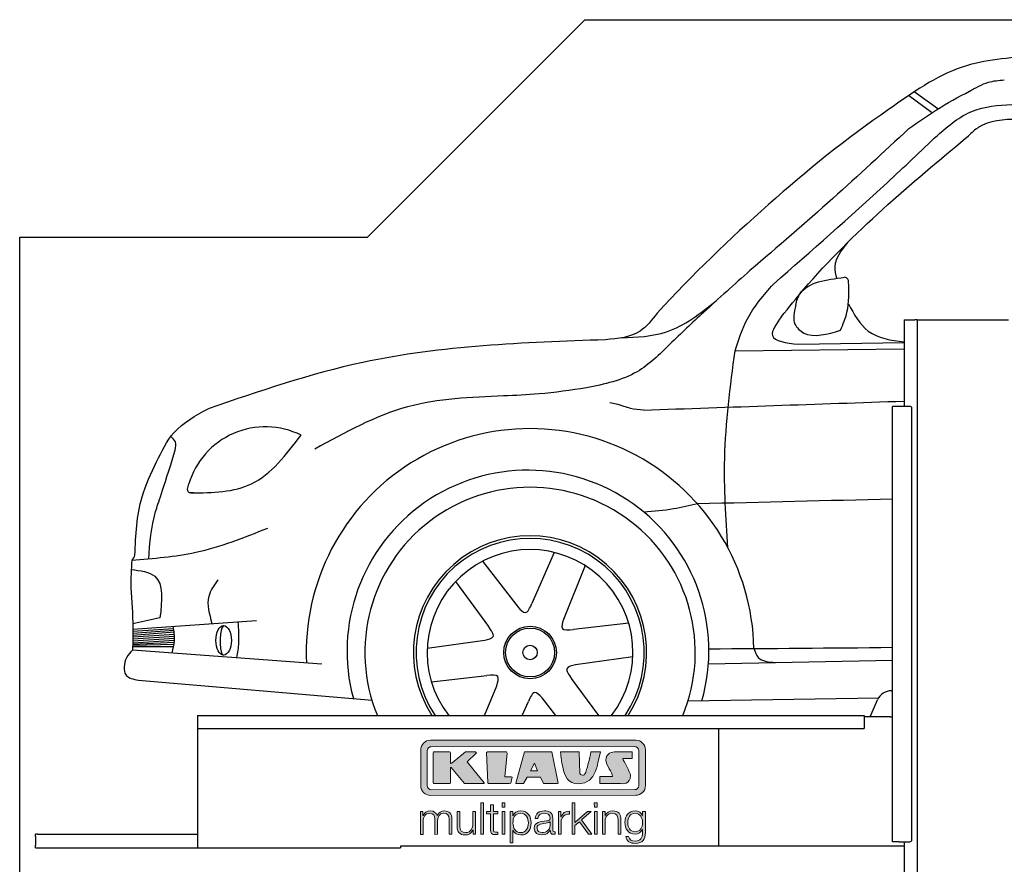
# Model space of a CAD drawing. Header units: millimetres. Extents: x 200 to 5400, y -100 to 3700.
# Tile 2 of 3: x 200 to 2465, y 1758 to 3700. Entities that reach past the tile are written whole.
import ezdxf

# ---------------------------------------------------------------- set-up
doc = ezdxf.new("R2010")
doc.units = ezdxf.units.MM
doc.layers.add('Car', color=10, linetype='Continuous')
doc.layers.add('Logo', color=7, linetype='Continuous')

# ---------------------------------------------------------------- blocks, each defined once
blk = doc.blocks.new('KLAUS')
at = {"layer": 'Logo'}
h = blk.add_hatch(color=8, dxfattribs=at)
h.dxf.hatch_style = 2
edge = h.paths.add_edge_path()
edge.add_spline(control_points=[(3.6, 29.09), (2.88, 29.09), (2.3, 28.51), (2.3, 27.8), (2.3, 27.8), (2.3, 16.11), (2.3, 16.11), (2.3, 15.39), (2.88, 14.81), (3.6, 14.81), (3.6, 14.81), (71.16, 14.81), (71.16, 14.81), (71.88, 14.81), (72.46, 15.39), (72.46, 16.11), (72.46, 16.11), (72.46, 27.8), (72.46, 27.8), (72.46, 28.51), (71.88, 29.09), (71.16, 29.09), (71.16, 29.09), (3.6, 29.09), (3.6, 29.09), (3.6, 29.09), (3.6, 29.09), (3.6, 29.09)], knot_values=[0, 0, 0, 0, 1, 1, 1, 2, 2, 2, 3, 3, 3, 4, 4, 4, 5, 5, 5, 6, 6, 6, 7, 7, 7, 8, 8, 8, 9, 9, 9, 9], degree=3, periodic=0)
edge = h.paths.add_edge_path()
edge.add_spline(control_points=[(3.35, 31.23), (3.35, 31.23), (71.47, 31.23), (71.47, 31.23), (73.26, 31.23), (74.71, 29.77), (74.71, 27.99), (74.71, 27.99), (74.71, 16.17), (74.71, 16.17), (74.71, 14.38), (73.26, 12.93), (71.47, 12.93), (71.47, 12.93), (3.35, 12.93), (3.35, 12.93), (1.56, 12.93), (0.11, 14.38), (0.11, 16.17), (0.11, 16.17), (0.11, 27.99), (0.11, 27.99), (0.11, 29.77), (1.56, 31.23), (3.35, 31.23), (3.35, 31.23), (3.35, 31.23), (3.35, 31.23)], knot_values=[0, 0, 0, 0, 1, 1, 1, 2, 2, 2, 3, 3, 3, 4, 4, 4, 5, 5, 5, 6, 6, 6, 7, 7, 7, 8, 8, 8, 9, 9, 9, 9], degree=3, periodic=0)
h = blk.add_hatch(color=8, dxfattribs=at)
h.dxf.hatch_style = 2
edge = h.paths.add_edge_path()
edge.add_spline(control_points=[(4.5, 27.33), (4.5, 27.33), (9.7, 27.33), (9.7, 27.33), (9.84, 27.33), (9.96, 27.22), (9.96, 27.08), (9.96, 27.08), (9.96, 23.69), (9.96, 23.69), (9.96, 23.69), (9.94, 23.64), (10.04, 23.59), (10.14, 23.53), (10.2, 23.57), (10.2, 23.57), (10.2, 23.57), (10.51, 23.75), (10.51, 23.75), (10.51, 23.75), (14.94, 27.33), (14.94, 27.33), (14.94, 27.33), (18.41, 27.33), (18.41, 27.33), (18.41, 27.33), (18.49, 27.33), (18.56, 27.2), (18.65, 27.04), (18.53, 26.91), (18.53, 26.91), (18.53, 26.91), (15.49, 24.11), (15.49, 24.11), (15.49, 24.11), (21.14, 17.06), (21.14, 17.06), (21.14, 17.06), (21.13, 16.91), (21.13, 16.91), (21.08, 16.84), (20.99, 16.82), (20.99, 16.82), (20.99, 16.82), (14.7, 16.82), (14.7, 16.82), (14.7, 16.82), (10.26, 22.17), (10.26, 22.17), (10.26, 22.17), (10.19, 22.24), (10.08, 22.21), (9.97, 22.18), (9.96, 22.11), (9.96, 22.11), (9.96, 22.11), (9.96, 17.08), (9.96, 17.08), (9.96, 16.94), (9.84, 16.82), (9.7, 16.82), (9.7, 16.82), (4.5, 16.82), (4.5, 16.82), (4.36, 16.82), (4.25, 16.94), (4.25, 17.08), (4.25, 17.08), (4.25, 27.08), (4.25, 27.08), (4.25, 27.22), (4.36, 27.33), (4.5, 27.33), (4.5, 27.33), (4.5, 27.33), (4.5, 27.33)], knot_values=[0, 0, 0, 0, 1, 1, 1, 2, 2, 2, 3, 3, 3, 4, 4, 4, 5, 5, 5, 6, 6, 6, 7, 7, 7, 8, 8, 8, 9, 9, 9, 10, 10, 10, 11, 11, 11, 12, 12, 12, 13, 13, 13, 14, 14, 14, 15, 15, 15, 16, 16, 16, 17, 17, 17, 18, 18, 18, 19, 19, 19, 20, 20, 20, 21, 21, 21, 22, 22, 22, 23, 23, 23, 24, 24, 24, 25, 25, 25, 25], degree=3, periodic=0)
h = blk.add_hatch(color=8, dxfattribs=at)
h.dxf.hatch_style = 2
h.paths.add_polyline_path([(22.42, 17.06), (21.97, 27.15), (22.24, 27.33), (28.55, 27.33), (28.86, 26.97), (28.01, 19.08), (30.26, 19.07), (30.44, 18.95), (30.08, 16.95), (29.49, 16.82), (22.6, 16.82)])
h = blk.add_hatch(color=8, dxfattribs=at)
h.paths.add_polyline_path([(36.52, 21.01), (38.93, 21.01), (37.87, 23.57)])
h.paths.add_polyline_path([(34.52, 27.33), (43.65, 27.33), (45.76, 16.94), (45.57, 16.82), (40.83, 16.82), (39.89, 18.95), (35.42, 18.95), (34.27, 16.82), (31.78, 16.82), (31.66, 17)])
h = blk.add_hatch(color=8, dxfattribs=at)
h.dxf.hatch_style = 2
edge = h.paths.add_edge_path()
edge.add_spline(control_points=[(52.69, 27.32), (52.69, 27.32), (52.88, 20.14), (52.88, 20.14), (53.01, 19.89), (53.2, 19.77), (53.43, 19.71), (53.91, 19.59), (54.43, 19.57), (54.64, 20.03), (55.23, 21.34), (56.27, 25.45), (56.6, 27.33), (56.6, 27.33), (59.77, 27.33), (59.77, 27.33), (58.77, 23.9), (58.56, 16.82), (52.63, 16.76), (48.72, 16.72), (48.01, 19.35), (47.27, 22.24), (46.89, 23.68), (46.54, 27.33), (46.54, 27.33), (46.54, 27.33), (52.69, 27.32), (52.69, 27.32), (52.69, 27.32), (52.69, 27.32), (52.69, 27.32)], knot_values=[0, 0, 0, 0, 1, 1, 1, 2, 2, 2, 3, 3, 3, 4, 4, 4, 5, 5, 5, 6, 6, 6, 7, 7, 7, 8, 8, 8, 9, 9, 9, 10, 10, 10, 10], degree=3, periodic=0)
h = blk.add_hatch(color=8, dxfattribs=at)
h.dxf.hatch_style = 2
edge = h.paths.add_edge_path()
edge.add_spline(control_points=[(64.46, 27.33), (64.46, 27.33), (70.31, 27.33), (70.31, 27.33), (70.31, 26.52), (70.31, 26.02), (70.31, 25.12), (70.31, 25.12), (67.3, 25.12), (67.3, 25.12), (67.24, 25.04), (67.25, 25.11), (67.25, 24.91), (67.25, 24.88), (69.73, 20.38), (69.73, 19.57), (69.73, 16.4), (67.22, 16.81), (65.9, 16.82), (65.9, 16.82), (59.59, 16.82), (59.59, 16.82), (59.59, 17.76), (59.59, 18.23), (59.59, 19.14), (59.59, 19.14), (63.75, 19.14), (63.75, 19.14), (63.82, 19.22), (63.81, 19.11), (63.81, 19.31), (63.81, 20.32), (61.58, 23.06), (61.58, 24.63), (61.58, 26.33), (62.83, 27.34), (64.46, 27.33), (64.46, 27.33), (64.46, 27.33), (64.46, 27.33)], knot_values=[0, 0, 0, 0, 1, 1, 1, 2, 2, 2, 3, 3, 3, 4, 4, 4, 5, 5, 5, 6, 6, 6, 7, 7, 7, 8, 8, 8, 9, 9, 9, 10, 10, 10, 11, 11, 11, 12, 12, 12, 13, 13, 13, 13], degree=3, periodic=0)
h = blk.add_hatch(color=30, dxfattribs=at)
h.dxf.hatch_style = 2
h.paths.add_polyline_path([(20.07, 0), (20.99, 0), (20.99, 10.45), (20.07, 10.45)])
h = blk.add_hatch(color=30, dxfattribs=at)
h.dxf.hatch_style = 2
edge = h.paths.add_edge_path()
edge.add_spline(control_points=[(24.22, 9.82), (24.22, 9.82), (23.3, 9.82), (23.3, 9.82), (23.3, 9.82), (23.3, 7.55), (23.3, 7.55), (23.3, 7.55), (21.98, 7.55), (21.98, 7.55), (21.98, 7.55), (21.98, 6.78), (21.98, 6.78), (21.98, 6.78), (23.3, 6.78), (23.3, 6.78), (23.3, 6.78), (23.3, 1.61), (23.3, 1.61), (23.28, 0.32), (23.71, -0.09), (24.94, -0.09), (25.22, -0.09), (25.48, -0.06), (25.76, -0.06), (25.76, -0.06), (25.76, 0.73), (25.76, 0.73), (25.5, 0.7), (25.23, 0.69), (24.97, 0.69), (24.31, 0.73), (24.22, 1.08), (24.22, 1.68), (24.22, 1.68), (24.22, 6.78), (24.22, 6.78), (24.22, 6.78), (25.76, 6.78), (25.76, 6.78), (25.76, 6.78), (25.76, 7.55), (25.76, 7.55), (25.76, 7.55), (24.22, 7.55), (24.22, 7.55), (24.22, 7.55), (24.22, 9.82), (24.22, 9.82), (24.22, 9.82), (24.22, 9.82), (24.22, 9.82)], knot_values=[0, 0, 0, 0, 1, 1, 1, 2, 2, 2, 3, 3, 3, 4, 4, 4, 5, 5, 5, 6, 6, 6, 7, 7, 7, 8, 8, 8, 9, 9, 9, 10, 10, 10, 11, 11, 11, 12, 12, 12, 13, 13, 13, 14, 14, 14, 15, 15, 15, 16, 16, 16, 17, 17, 17, 17], degree=3, periodic=0)
h = blk.add_hatch(color=30, dxfattribs=at)
h.paths.add_polyline_path([(27.1, 0), (28.03, 0), (28.03, 7.55), (27.1, 7.55)])
h.paths.add_polyline_path([(27.1, 8.98), (28.03, 8.98), (28.03, 10.45), (27.1, 10.45)])
h = blk.add_hatch(color=30, dxfattribs=at)
h.dxf.hatch_style = 2
h.paths.add_polyline_path([(50.4, 0), (51.32, 0), (51.32, 2.87), (52.82, 4.11), (55.8, 0), (56.96, 0), (53.52, 4.76), (56.74, 7.55), (55.51, 7.55), (51.32, 3.89), (51.32, 10.45), (50.4, 10.45)])
h = blk.add_hatch(color=30, dxfattribs=at)
h.paths.add_polyline_path([(57.74, 0), (58.66, 0), (58.66, 7.55), (57.74, 7.55)])
h.paths.add_polyline_path([(57.74, 8.98), (58.66, 8.98), (58.66, 10.45), (57.74, 10.45)])
h = blk.add_hatch(color=30, dxfattribs=at)
h.dxf.hatch_style = 2
edge = h.paths.add_edge_path()
edge.add_spline(control_points=[(0, 0), (0, 0), (0.92, 0), (0.92, 0), (0.92, 0), (0.92, 4.22), (0.92, 4.22), (0.94, 5.8), (1.58, 7), (3.18, 7), (4.35, 7), (4.77, 6.15), (4.76, 5.12), (4.76, 5.12), (4.76, 0), (4.76, 0), (4.76, 0), (5.68, 0), (5.68, 0), (5.68, 0), (5.68, 4.27), (5.68, 4.27), (5.68, 5.68), (6.14, 7), (7.73, 7), (9.05, 7), (9.52, 6.32), (9.52, 5.08), (9.52, 5.08), (9.52, 0), (9.52, 0), (9.52, 0), (10.44, 0), (10.44, 0), (10.44, 0), (10.44, 5.12), (10.44, 5.12), (10.44, 6.91), (9.59, 7.77), (7.94, 7.77), (6.94, 7.77), (5.99, 7.29), (5.54, 6.3), (5.26, 7.29), (4.36, 7.77), (3.37, 7.77), (2.17, 7.77), (1.38, 7.19), (0.89, 6.28), (0.89, 6.28), (0.85, 6.28), (0.85, 6.28), (0.85, 6.28), (0.85, 7.55), (0.85, 7.55), (0.85, 7.55), (0, 7.55), (0, 7.55), (0, 7.55), (0, 0), (0, 0), (0, 0), (0, 0), (0, 0)], knot_values=[0, 0, 0, 0, 1, 1, 1, 2, 2, 2, 3, 3, 3, 4, 4, 4, 5, 5, 5, 6, 6, 6, 7, 7, 7, 8, 8, 8, 9, 9, 9, 10, 10, 10, 11, 11, 11, 12, 12, 12, 13, 13, 13, 14, 14, 14, 15, 15, 15, 16, 16, 16, 17, 17, 17, 18, 18, 18, 19, 19, 19, 20, 20, 20, 21, 21, 21, 21], degree=3, periodic=0)
h = blk.add_hatch(color=30, dxfattribs=at)
h.dxf.hatch_style = 2
edge = h.paths.add_edge_path()
edge.add_spline(control_points=[(18.31, 7.55), (18.31, 7.55), (17.39, 7.55), (17.39, 7.55), (17.39, 7.55), (17.39, 3.59), (17.39, 3.59), (17.39, 2.05), (16.7, 0.56), (15.12, 0.56), (13.66, 0.56), (13.15, 1.27), (13.1, 2.64), (13.1, 2.64), (13.1, 7.55), (13.1, 7.55), (13.1, 7.55), (12.18, 7.55), (12.18, 7.55), (12.18, 7.55), (12.18, 2.65), (12.18, 2.65), (12.18, 0.89), (12.93, -0.22), (14.83, -0.22), (15.96, -0.22), (16.95, 0.35), (17.44, 1.36), (17.44, 1.36), (17.47, 1.36), (17.47, 1.36), (17.47, 1.36), (17.47, 0), (17.47, 0), (17.47, 0), (18.31, 0), (18.31, 0), (18.31, 0), (18.31, 7.55), (18.31, 7.55), (18.31, 7.55), (18.31, 7.55), (18.31, 7.55)], knot_values=[0, 0, 0, 0, 1, 1, 1, 2, 2, 2, 3, 3, 3, 4, 4, 4, 5, 5, 5, 6, 6, 6, 7, 7, 7, 8, 8, 8, 9, 9, 9, 10, 10, 10, 11, 11, 11, 12, 12, 12, 13, 13, 13, 14, 14, 14, 14], degree=3, periodic=0)
h = blk.add_hatch(color=30, dxfattribs=at)
edge = h.paths.add_edge_path()
edge.add_spline(control_points=[(35.84, 3.78), (35.84, 2.21), (35.12, 0.56), (33.37, 0.56), (31.4, 0.56), (30.72, 2.21), (30.72, 3.78), (30.72, 5.49), (31.33, 7), (33.37, 7), (35.12, 7), (35.84, 5.34), (35.84, 3.78), (35.84, 3.78), (35.84, 3.78), (35.84, 3.78)], knot_values=[0, 0, 0, 0, 1, 1, 1, 2, 2, 2, 3, 3, 3, 4, 4, 4, 5, 5, 5, 5], degree=3, periodic=0)
edge = h.paths.add_edge_path()
edge.add_spline(control_points=[(29.79, -2.8), (29.79, -2.8), (30.72, -2.8), (30.72, -2.8), (30.72, -2.8), (30.72, 1.43), (30.72, 1.43), (30.72, 1.43), (30.74, 1.43), (30.74, 1.43), (31.14, 0.35), (32.24, -0.22), (33.37, -0.22), (35.66, -0.22), (36.76, 1.64), (36.76, 3.78), (36.76, 5.91), (35.66, 7.77), (33.37, 7.77), (32.15, 7.77), (31.1, 7.14), (30.67, 6.12), (30.67, 6.12), (30.64, 6.12), (30.64, 6.12), (30.64, 6.12), (30.64, 7.55), (30.64, 7.55), (30.64, 7.55), (29.79, 7.55), (29.79, 7.55), (29.79, 7.55), (29.79, -2.8), (29.79, -2.8), (29.79, -2.8), (29.79, -2.8), (29.79, -2.8)], knot_values=[0, 0, 0, 0, 1, 1, 1, 2, 2, 2, 3, 3, 3, 4, 4, 4, 5, 5, 5, 6, 6, 6, 7, 7, 7, 8, 8, 8, 9, 9, 9, 10, 10, 10, 11, 11, 11, 12, 12, 12, 12], degree=3, periodic=0)
h = blk.add_hatch(color=30, dxfattribs=at)
edge = h.paths.add_edge_path()
edge.add_spline(control_points=[(43.03, 2.93), (43.04, 1.45), (41.8, 0.56), (40.39, 0.56), (39.53, 0.56), (38.71, 1.13), (38.71, 2.05), (38.71, 3.53), (40.66, 3.51), (42.22, 3.79), (42.47, 3.84), (42.88, 3.91), (43, 4.13), (43, 4.13), (43.03, 4.13), (43.03, 4.13), (43.03, 4.13), (43.03, 2.93), (43.03, 2.93), (43.03, 2.93), (43.03, 2.93), (43.03, 2.93)], knot_values=[0, 0, 0, 0, 1, 1, 1, 2, 2, 2, 3, 3, 3, 4, 4, 4, 5, 5, 5, 6, 6, 6, 7, 7, 7, 7], degree=3, periodic=0)
edge = h.paths.add_edge_path()
edge.add_spline(control_points=[(39.03, 5.24), (39.06, 6.47), (39.91, 7), (41.05, 7), (42.14, 7), (43.03, 6.69), (43.03, 5.45), (43.03, 4.61), (42.6, 4.51), (41.84, 4.42), (39.85, 4.19), (37.79, 4.11), (37.79, 1.99), (37.79, 0.47), (38.93, -0.22), (40.32, -0.22), (41.77, -0.22), (42.43, 0.34), (43.07, 1.32), (43.07, 1.32), (43.1, 1.32), (43.1, 1.32), (43.1, 0.53), (43.25, 0), (44.19, 0), (44.43, 0), (44.58, 0.01), (44.79, 0.06), (44.79, 0.06), (44.79, 0.83), (44.79, 0.83), (44.71, 0.81), (44.6, 0.78), (44.49, 0.78), (44.13, 0.78), (43.95, 0.98), (43.95, 1.33), (43.95, 1.33), (43.95, 5.34), (43.95, 5.34), (43.95, 7.36), (42.5, 7.77), (41.17, 7.77), (39.44, 7.77), (38.2, 7.01), (38.11, 5.24), (38.11, 5.24), (39.03, 5.24), (39.03, 5.24), (39.03, 5.24), (39.03, 5.24), (39.03, 5.24)], knot_values=[0, 0, 0, 0, 1, 1, 1, 2, 2, 2, 3, 3, 3, 4, 4, 4, 5, 5, 5, 6, 6, 6, 7, 7, 7, 8, 8, 8, 9, 9, 9, 10, 10, 10, 11, 11, 11, 12, 12, 12, 13, 13, 13, 14, 14, 14, 15, 15, 15, 16, 16, 16, 17, 17, 17, 17], degree=3, periodic=0)
h = blk.add_hatch(color=30, dxfattribs=at)
h.dxf.hatch_style = 2
edge = h.paths.add_edge_path()
edge.add_spline(control_points=[(45.79, 0), (45.79, 0), (46.71, 0), (46.71, 0), (46.71, 0), (46.71, 4.03), (46.71, 4.03), (46.71, 5.59), (47.85, 6.82), (49.52, 6.73), (49.52, 6.73), (49.52, 7.66), (49.52, 7.66), (48.16, 7.72), (47.14, 7), (46.67, 5.78), (46.67, 5.78), (46.64, 5.78), (46.64, 5.78), (46.64, 5.78), (46.64, 7.55), (46.64, 7.55), (46.64, 7.55), (45.79, 7.55), (45.79, 7.55), (45.79, 7.55), (45.79, 0), (45.79, 0), (45.79, 0), (45.79, 0), (45.79, 0)], knot_values=[0, 0, 0, 0, 1, 1, 1, 2, 2, 2, 3, 3, 3, 4, 4, 4, 5, 5, 5, 6, 6, 6, 7, 7, 7, 8, 8, 8, 9, 9, 9, 10, 10, 10, 10], degree=3, periodic=0)
h = blk.add_hatch(color=30, dxfattribs=at)
h.dxf.hatch_style = 2
edge = h.paths.add_edge_path()
edge.add_spline(control_points=[(60.41, 0), (60.41, 0), (61.33, 0), (61.33, 0), (61.33, 0), (61.33, 4.41), (61.33, 4.41), (61.36, 5.89), (62.24, 7), (63.7, 7), (65.2, 7), (65.62, 6.02), (65.62, 4.71), (65.62, 4.71), (65.62, 0), (65.62, 0), (65.62, 0), (66.54, 0), (66.54, 0), (66.54, 0), (66.54, 4.86), (66.54, 4.86), (66.54, 6.66), (65.9, 7.77), (63.78, 7.77), (62.71, 7.77), (61.7, 7.16), (61.36, 6.25), (61.36, 6.25), (61.33, 6.25), (61.33, 6.25), (61.33, 6.25), (61.33, 7.55), (61.33, 7.55), (61.33, 7.55), (60.41, 7.55), (60.41, 7.55), (60.41, 7.55), (60.41, 0), (60.41, 0), (60.41, 0), (60.41, 0), (60.41, 0)], knot_values=[0, 0, 0, 0, 1, 1, 1, 2, 2, 2, 3, 3, 3, 4, 4, 4, 5, 5, 5, 6, 6, 6, 7, 7, 7, 8, 8, 8, 9, 9, 9, 10, 10, 10, 11, 11, 11, 12, 12, 12, 13, 13, 13, 14, 14, 14, 14], degree=3, periodic=0)
h = blk.add_hatch(color=30, dxfattribs=at)
edge = h.paths.add_edge_path()
edge.add_spline(control_points=[(71.32, 0.86), (69.62, 0.86), (68.83, 2.34), (68.83, 3.86), (68.83, 5.43), (69.56, 7), (71.32, 7), (73.06, 7), (73.75, 5.34), (73.75, 3.86), (73.75, 2.33), (72.91, 0.86), (71.32, 0.86), (71.32, 0.86), (71.32, 0.86), (71.32, 0.86)], knot_values=[0, 0, 0, 0, 1, 1, 1, 2, 2, 2, 3, 3, 3, 4, 4, 4, 5, 5, 5, 5], degree=3, periodic=0)
edge = h.paths.add_edge_path()
edge.add_spline(control_points=[(74.67, 7.55), (74.67, 7.55), (73.75, 7.55), (73.75, 7.55), (73.75, 7.55), (73.75, 6.25), (73.75, 6.25), (73.75, 6.25), (73.72, 6.25), (73.72, 6.25), (73.35, 7.09), (72.41, 7.77), (71.32, 7.77), (69.13, 7.77), (67.9, 6.05), (67.9, 3.97), (67.9, 1.82), (68.9, 0.09), (71.32, 0.09), (72.4, 0.09), (73.29, 0.72), (73.72, 1.64), (73.72, 1.64), (73.75, 1.64), (73.75, 1.64), (73.75, 1.64), (73.75, 0.61), (73.75, 0.61), (73.75, -1.23), (73.01, -2.24), (71.32, -2.24), (70.29, -2.24), (69.31, -1.85), (69.1, -0.73), (69.1, -0.73), (68.18, -0.73), (68.18, -0.73), (68.31, -2.34), (69.81, -3.02), (71.32, -3.02), (73.79, -3.02), (74.65, -1.64), (74.67, 0.61), (74.67, 0.61), (74.67, 7.55), (74.67, 7.55), (74.67, 7.55), (74.67, 7.55), (74.67, 7.55)], knot_values=[0, 0, 0, 0, 1, 1, 1, 2, 2, 2, 3, 3, 3, 4, 4, 4, 5, 5, 5, 6, 6, 6, 7, 7, 7, 8, 8, 8, 9, 9, 9, 10, 10, 10, 11, 11, 11, 12, 12, 12, 13, 13, 13, 14, 14, 14, 15, 15, 15, 16, 16, 16, 16], degree=3, periodic=0)
at = {"layer": 'Logo', "lineweight": 0}
for points in [[(22.42, 17.06), (21.97, 27.15), (22.24, 27.33), (28.55, 27.33), (28.86, 26.97), (28.01, 19.08), (30.26, 19.07), (30.44, 18.95), (30.08, 16.95), (29.49, 16.82), (22.6, 16.82), (22.42, 17.06), (22.42, 17.06)], [(34.52, 27.33), (43.65, 27.33), (45.76, 16.94), (45.57, 16.82), (40.83, 16.82), (39.89, 18.95), (35.42, 18.95), (34.27, 16.82), (31.78, 16.82), (31.66, 17), (34.52, 27.33), (34.52, 27.33)], [(36.52, 21.01), (38.93, 21.01), (37.87, 23.57), (36.52, 21.01), (36.52, 21.01)], [(20.07, 0), (20.99, 0), (20.99, 10.45), (20.07, 10.45), (20.07, 0), (20.07, 0)], [(27.1, 8.98), (28.03, 8.98), (28.03, 10.45), (27.1, 10.45), (27.1, 8.98), (27.1, 8.98)], [(50.4, 0), (51.32, 0), (51.32, 2.87), (52.82, 4.11), (55.8, 0), (56.96, 0), (53.52, 4.76), (56.74, 7.55), (55.51, 7.55), (51.32, 3.89), (51.32, 10.45), (50.4, 10.45), (50.4, 0), (50.4, 0)], [(57.74, 8.98), (58.66, 8.98), (58.66, 10.45), (57.74, 10.45), (57.74, 8.98), (57.74, 8.98)], [(27.1, 0), (28.03, 0), (28.03, 7.55), (27.1, 7.55), (27.1, 0), (27.1, 0)], [(57.74, 0), (58.66, 0), (58.66, 7.55), (57.74, 7.55), (57.74, 0), (57.74, 0)]]:
    blk.add_lwpolyline(points, dxfattribs=at)
for points, knots in [([(3.35, 31.23), (3.35, 31.23), (71.47, 31.23), (71.47, 31.23), (73.26, 31.23), (74.71, 29.77), (74.71, 27.99), (74.71, 27.99), (74.71, 16.17), (74.71, 16.17), (74.71, 14.38), (73.26, 12.93), (71.47, 12.93), (71.47, 12.93), (3.35, 12.93), (3.35, 12.93), (1.56, 12.93), (0.11, 14.38), (0.11, 16.17), (0.11, 16.17), (0.11, 27.99), (0.11, 27.99), (0.11, 29.77), (1.56, 31.23), (3.35, 31.23), (3.35, 31.23), (3.35, 31.23), (3.35, 31.23)], [0, 0, 0, 0, 1, 1, 1, 2, 2, 2, 3, 3, 3, 4, 4, 4, 5, 5, 5, 6, 6, 6, 7, 7, 7, 8, 8, 8, 9, 9, 9, 9]), ([(3.6, 29.09), (2.88, 29.09), (2.3, 28.51), (2.3, 27.8), (2.3, 27.8), (2.3, 16.11), (2.3, 16.11), (2.3, 15.39), (2.88, 14.81), (3.6, 14.81), (3.6, 14.81), (71.16, 14.81), (71.16, 14.81), (71.88, 14.81), (72.46, 15.39), (72.46, 16.11), (72.46, 16.11), (72.46, 27.8), (72.46, 27.8), (72.46, 28.51), (71.88, 29.09), (71.16, 29.09), (71.16, 29.09), (3.6, 29.09), (3.6, 29.09), (3.6, 29.09), (3.6, 29.09), (3.6, 29.09)], [0, 0, 0, 0, 1, 1, 1, 2, 2, 2, 3, 3, 3, 4, 4, 4, 5, 5, 5, 6, 6, 6, 7, 7, 7, 8, 8, 8, 9, 9, 9, 9]), ([(4.5, 27.33), (4.5, 27.33), (9.7, 27.33), (9.7, 27.33), (9.84, 27.33), (9.96, 27.22), (9.96, 27.08), (9.96, 27.08), (9.96, 23.69), (9.96, 23.69), (9.96, 23.69), (9.94, 23.64), (10.04, 23.59), (10.14, 23.53), (10.2, 23.57), (10.2, 23.57), (10.2, 23.57), (10.51, 23.75), (10.51, 23.75), (10.51, 23.75), (14.94, 27.33), (14.94, 27.33), (14.94, 27.33), (18.41, 27.33), (18.41, 27.33), (18.41, 27.33), (18.49, 27.33), (18.56, 27.2), (18.65, 27.04), (18.53, 26.91), (18.53, 26.91), (18.53, 26.91), (15.49, 24.11), (15.49, 24.11), (15.49, 24.11), (21.14, 17.06), (21.14, 17.06), (21.14, 17.06), (21.13, 16.91), (21.13, 16.91), (21.08, 16.84), (20.99, 16.82), (20.99, 16.82), (20.99, 16.82), (14.7, 16.82), (14.7, 16.82), (14.7, 16.82), (10.26, 22.17), (10.26, 22.17), (10.26, 22.17), (10.19, 22.24), (10.08, 22.21), (9.97, 22.18), (9.96, 22.11), (9.96, 22.11), (9.96, 22.11), (9.96, 17.08), (9.96, 17.08), (9.96, 16.94), (9.84, 16.82), (9.7, 16.82), (9.7, 16.82), (4.5, 16.82), (4.5, 16.82), (4.36, 16.82), (4.25, 16.94), (4.25, 17.08), (4.25, 17.08), (4.25, 27.08), (4.25, 27.08), (4.25, 27.22), (4.36, 27.33), (4.5, 27.33), (4.5, 27.33), (4.5, 27.33), (4.5, 27.33)], [0, 0, 0, 0, 1, 1, 1, 2, 2, 2, 3, 3, 3, 4, 4, 4, 5, 5, 5, 6, 6, 6, 7, 7, 7, 8, 8, 8, 9, 9, 9, 10, 10, 10, 11, 11, 11, 12, 12, 12, 13, 13, 13, 14, 14, 14, 15, 15, 15, 16, 16, 16, 17, 17, 17, 18, 18, 18, 19, 19, 19, 20, 20, 20, 21, 21, 21, 22, 22, 22, 23, 23, 23, 24, 24, 24, 25, 25, 25, 25]), ([(52.69, 27.32), (52.69, 27.32), (52.88, 20.14), (52.88, 20.14), (53.01, 19.89), (53.2, 19.77), (53.43, 19.71), (53.91, 19.59), (54.43, 19.57), (54.64, 20.03), (55.23, 21.34), (56.27, 25.45), (56.6, 27.33), (56.6, 27.33), (59.77, 27.33), (59.77, 27.33), (58.77, 23.9), (58.56, 16.82), (52.63, 16.76), (48.72, 16.72), (48.01, 19.35), (47.27, 22.24), (46.89, 23.68), (46.54, 27.33), (46.54, 27.33), (46.54, 27.33), (52.69, 27.32), (52.69, 27.32), (52.69, 27.32), (52.69, 27.32), (52.69, 27.32)], [0, 0, 0, 0, 1, 1, 1, 2, 2, 2, 3, 3, 3, 4, 4, 4, 5, 5, 5, 6, 6, 6, 7, 7, 7, 8, 8, 8, 9, 9, 9, 10, 10, 10, 10]), ([(64.46, 27.33), (64.46, 27.33), (70.31, 27.33), (70.31, 27.33), (70.31, 26.52), (70.31, 26.02), (70.31, 25.12), (70.31, 25.12), (67.3, 25.12), (67.3, 25.12), (67.24, 25.04), (67.25, 25.11), (67.25, 24.91), (67.25, 24.88), (69.73, 20.38), (69.73, 19.57), (69.73, 16.4), (67.22, 16.81), (65.9, 16.82), (65.9, 16.82), (59.59, 16.82), (59.59, 16.82), (59.59, 17.76), (59.59, 18.23), (59.59, 19.14), (59.59, 19.14), (63.75, 19.14), (63.75, 19.14), (63.82, 19.22), (63.81, 19.11), (63.81, 19.31), (63.81, 20.32), (61.58, 23.06), (61.58, 24.63), (61.58, 26.33), (62.83, 27.34), (64.46, 27.33), (64.46, 27.33), (64.46, 27.33), (64.46, 27.33)], [0, 0, 0, 0, 1, 1, 1, 2, 2, 2, 3, 3, 3, 4, 4, 4, 5, 5, 5, 6, 6, 6, 7, 7, 7, 8, 8, 8, 9, 9, 9, 10, 10, 10, 11, 11, 11, 12, 12, 12, 13, 13, 13, 13]), ([(24.22, 9.82), (24.22, 9.82), (23.3, 9.82), (23.3, 9.82), (23.3, 9.82), (23.3, 7.55), (23.3, 7.55), (23.3, 7.55), (21.98, 7.55), (21.98, 7.55), (21.98, 7.55), (21.98, 6.78), (21.98, 6.78), (21.98, 6.78), (23.3, 6.78), (23.3, 6.78), (23.3, 6.78), (23.3, 1.61), (23.3, 1.61), (23.28, 0.32), (23.71, -0.09), (24.94, -0.09), (25.22, -0.09), (25.48, -0.06), (25.76, -0.06), (25.76, -0.06), (25.76, 0.73), (25.76, 0.73), (25.5, 0.7), (25.23, 0.69), (24.97, 0.69), (24.31, 0.73), (24.22, 1.08), (24.22, 1.68), (24.22, 1.68), (24.22, 6.78), (24.22, 6.78), (24.22, 6.78), (25.76, 6.78), (25.76, 6.78), (25.76, 6.78), (25.76, 7.55), (25.76, 7.55), (25.76, 7.55), (24.22, 7.55), (24.22, 7.55), (24.22, 7.55), (24.22, 9.82), (24.22, 9.82), (24.22, 9.82), (24.22, 9.82), (24.22, 9.82)], [0, 0, 0, 0, 1, 1, 1, 2, 2, 2, 3, 3, 3, 4, 4, 4, 5, 5, 5, 6, 6, 6, 7, 7, 7, 8, 8, 8, 9, 9, 9, 10, 10, 10, 11, 11, 11, 12, 12, 12, 13, 13, 13, 14, 14, 14, 15, 15, 15, 16, 16, 16, 17, 17, 17, 17]), ([(0, 0), (0, 0), (0.92, 0), (0.92, 0), (0.92, 0), (0.92, 4.22), (0.92, 4.22), (0.94, 5.8), (1.58, 7), (3.18, 7), (4.35, 7), (4.77, 6.15), (4.76, 5.12), (4.76, 5.12), (4.76, 0), (4.76, 0), (4.76, 0), (5.68, 0), (5.68, 0), (5.68, 0), (5.68, 4.27), (5.68, 4.27), (5.68, 5.68), (6.14, 7), (7.73, 7), (9.05, 7), (9.52, 6.32), (9.52, 5.08), (9.52, 5.08), (9.52, 0), (9.52, 0), (9.52, 0), (10.44, 0), (10.44, 0), (10.44, 0), (10.44, 5.12), (10.44, 5.12), (10.44, 6.91), (9.59, 7.77), (7.94, 7.77), (6.94, 7.77), (5.99, 7.29), (5.54, 6.3), (5.26, 7.29), (4.36, 7.77), (3.37, 7.77), (2.17, 7.77), (1.38, 7.19), (0.89, 6.28), (0.89, 6.28), (0.85, 6.28), (0.85, 6.28), (0.85, 6.28), (0.85, 7.55), (0.85, 7.55), (0.85, 7.55), (0, 7.55), (0, 7.55), (0, 7.55), (0, 0), (0, 0), (0, 0), (0, 0), (0, 0)], [0, 0, 0, 0, 1, 1, 1, 2, 2, 2, 3, 3, 3, 4, 4, 4, 5, 5, 5, 6, 6, 6, 7, 7, 7, 8, 8, 8, 9, 9, 9, 10, 10, 10, 11, 11, 11, 12, 12, 12, 13, 13, 13, 14, 14, 14, 15, 15, 15, 16, 16, 16, 17, 17, 17, 18, 18, 18, 19, 19, 19, 20, 20, 20, 21, 21, 21, 21]), ([(18.31, 7.55), (18.31, 7.55), (17.39, 7.55), (17.39, 7.55), (17.39, 7.55), (17.39, 3.59), (17.39, 3.59), (17.39, 2.05), (16.7, 0.56), (15.12, 0.56), (13.66, 0.56), (13.15, 1.27), (13.1, 2.64), (13.1, 2.64), (13.1, 7.55), (13.1, 7.55), (13.1, 7.55), (12.18, 7.55), (12.18, 7.55), (12.18, 7.55), (12.18, 2.65), (12.18, 2.65), (12.18, 0.89), (12.93, -0.22), (14.83, -0.22), (15.96, -0.22), (16.95, 0.35), (17.44, 1.36), (17.44, 1.36), (17.47, 1.36), (17.47, 1.36), (17.47, 1.36), (17.47, 0), (17.47, 0), (17.47, 0), (18.31, 0), (18.31, 0), (18.31, 0), (18.31, 7.55), (18.31, 7.55), (18.31, 7.55), (18.31, 7.55), (18.31, 7.55)], [0, 0, 0, 0, 1, 1, 1, 2, 2, 2, 3, 3, 3, 4, 4, 4, 5, 5, 5, 6, 6, 6, 7, 7, 7, 8, 8, 8, 9, 9, 9, 10, 10, 10, 11, 11, 11, 12, 12, 12, 13, 13, 13, 14, 14, 14, 14]), ([(29.79, -2.8), (29.79, -2.8), (30.72, -2.8), (30.72, -2.8), (30.72, -2.8), (30.72, 1.43), (30.72, 1.43), (30.72, 1.43), (30.74, 1.43), (30.74, 1.43), (31.14, 0.35), (32.24, -0.22), (33.37, -0.22), (35.66, -0.22), (36.76, 1.64), (36.76, 3.78), (36.76, 5.91), (35.66, 7.77), (33.37, 7.77), (32.15, 7.77), (31.1, 7.14), (30.67, 6.12), (30.67, 6.12), (30.64, 6.12), (30.64, 6.12), (30.64, 6.12), (30.64, 7.55), (30.64, 7.55), (30.64, 7.55), (29.79, 7.55), (29.79, 7.55), (29.79, 7.55), (29.79, -2.8), (29.79, -2.8), (29.79, -2.8), (29.79, -2.8), (29.79, -2.8)], [0, 0, 0, 0, 1, 1, 1, 2, 2, 2, 3, 3, 3, 4, 4, 4, 5, 5, 5, 6, 6, 6, 7, 7, 7, 8, 8, 8, 9, 9, 9, 10, 10, 10, 11, 11, 11, 12, 12, 12, 12]), ([(35.84, 3.78), (35.84, 2.21), (35.12, 0.56), (33.37, 0.56), (31.4, 0.56), (30.72, 2.21), (30.72, 3.78), (30.72, 5.49), (31.33, 7), (33.37, 7), (35.12, 7), (35.84, 5.34), (35.84, 3.78), (35.84, 3.78), (35.84, 3.78), (35.84, 3.78)], [0, 0, 0, 0, 1, 1, 1, 2, 2, 2, 3, 3, 3, 4, 4, 4, 5, 5, 5, 5]), ([(39.03, 5.24), (39.06, 6.47), (39.91, 7), (41.05, 7), (42.14, 7), (43.03, 6.69), (43.03, 5.45), (43.03, 4.61), (42.6, 4.51), (41.84, 4.42), (39.85, 4.19), (37.79, 4.11), (37.79, 1.99), (37.79, 0.47), (38.93, -0.22), (40.32, -0.22), (41.77, -0.22), (42.43, 0.34), (43.07, 1.32), (43.07, 1.32), (43.1, 1.32), (43.1, 1.32), (43.1, 0.53), (43.25, 0), (44.19, 0), (44.43, 0), (44.58, 0.01), (44.79, 0.06), (44.79, 0.06), (44.79, 0.83), (44.79, 0.83), (44.71, 0.81), (44.6, 0.78), (44.49, 0.78), (44.13, 0.78), (43.95, 0.98), (43.95, 1.33), (43.95, 1.33), (43.95, 5.34), (43.95, 5.34), (43.95, 7.36), (42.5, 7.77), (41.17, 7.77), (39.44, 7.77), (38.2, 7.01), (38.11, 5.24), (38.11, 5.24), (39.03, 5.24), (39.03, 5.24), (39.03, 5.24), (39.03, 5.24), (39.03, 5.24)], [0, 0, 0, 0, 1, 1, 1, 2, 2, 2, 3, 3, 3, 4, 4, 4, 5, 5, 5, 6, 6, 6, 7, 7, 7, 8, 8, 8, 9, 9, 9, 10, 10, 10, 11, 11, 11, 12, 12, 12, 13, 13, 13, 14, 14, 14, 15, 15, 15, 16, 16, 16, 17, 17, 17, 17]), ([(45.79, 0), (45.79, 0), (46.71, 0), (46.71, 0), (46.71, 0), (46.71, 4.03), (46.71, 4.03), (46.71, 5.59), (47.85, 6.82), (49.52, 6.73), (49.52, 6.73), (49.52, 7.66), (49.52, 7.66), (48.16, 7.72), (47.14, 7), (46.67, 5.78), (46.67, 5.78), (46.64, 5.78), (46.64, 5.78), (46.64, 5.78), (46.64, 7.55), (46.64, 7.55), (46.64, 7.55), (45.79, 7.55), (45.79, 7.55), (45.79, 7.55), (45.79, 0), (45.79, 0), (45.79, 0), (45.79, 0), (45.79, 0)], [0, 0, 0, 0, 1, 1, 1, 2, 2, 2, 3, 3, 3, 4, 4, 4, 5, 5, 5, 6, 6, 6, 7, 7, 7, 8, 8, 8, 9, 9, 9, 10, 10, 10, 10]), ([(60.41, 0), (60.41, 0), (61.33, 0), (61.33, 0), (61.33, 0), (61.33, 4.41), (61.33, 4.41), (61.36, 5.89), (62.24, 7), (63.7, 7), (65.2, 7), (65.62, 6.02), (65.62, 4.71), (65.62, 4.71), (65.62, 0), (65.62, 0), (65.62, 0), (66.54, 0), (66.54, 0), (66.54, 0), (66.54, 4.86), (66.54, 4.86), (66.54, 6.66), (65.9, 7.77), (63.78, 7.77), (62.71, 7.77), (61.7, 7.16), (61.36, 6.25), (61.36, 6.25), (61.33, 6.25), (61.33, 6.25), (61.33, 6.25), (61.33, 7.55), (61.33, 7.55), (61.33, 7.55), (60.41, 7.55), (60.41, 7.55), (60.41, 7.55), (60.41, 0), (60.41, 0), (60.41, 0), (60.41, 0), (60.41, 0)], [0, 0, 0, 0, 1, 1, 1, 2, 2, 2, 3, 3, 3, 4, 4, 4, 5, 5, 5, 6, 6, 6, 7, 7, 7, 8, 8, 8, 9, 9, 9, 10, 10, 10, 11, 11, 11, 12, 12, 12, 13, 13, 13, 14, 14, 14, 14]), ([(74.67, 7.55), (74.67, 7.55), (73.75, 7.55), (73.75, 7.55), (73.75, 7.55), (73.75, 6.25), (73.75, 6.25), (73.75, 6.25), (73.72, 6.25), (73.72, 6.25), (73.35, 7.09), (72.41, 7.77), (71.32, 7.77), (69.13, 7.77), (67.9, 6.05), (67.9, 3.97), (67.9, 1.82), (68.9, 0.09), (71.32, 0.09), (72.4, 0.09), (73.29, 0.72), (73.72, 1.64), (73.72, 1.64), (73.75, 1.64), (73.75, 1.64), (73.75, 1.64), (73.75, 0.61), (73.75, 0.61), (73.75, -1.23), (73.01, -2.24), (71.32, -2.24), (70.29, -2.24), (69.31, -1.85), (69.1, -0.73), (69.1, -0.73), (68.18, -0.73), (68.18, -0.73), (68.31, -2.34), (69.81, -3.02), (71.32, -3.02), (73.79, -3.02), (74.65, -1.64), (74.67, 0.61), (74.67, 0.61), (74.67, 7.55), (74.67, 7.55), (74.67, 7.55), (74.67, 7.55), (74.67, 7.55)], [0, 0, 0, 0, 1, 1, 1, 2, 2, 2, 3, 3, 3, 4, 4, 4, 5, 5, 5, 6, 6, 6, 7, 7, 7, 8, 8, 8, 9, 9, 9, 10, 10, 10, 11, 11, 11, 12, 12, 12, 13, 13, 13, 14, 14, 14, 15, 15, 15, 16, 16, 16, 16]), ([(71.32, 0.86), (69.62, 0.86), (68.83, 2.34), (68.83, 3.86), (68.83, 5.43), (69.56, 7), (71.32, 7), (73.06, 7), (73.75, 5.34), (73.75, 3.86), (73.75, 2.33), (72.91, 0.86), (71.32, 0.86), (71.32, 0.86), (71.32, 0.86), (71.32, 0.86)], [0, 0, 0, 0, 1, 1, 1, 2, 2, 2, 3, 3, 3, 4, 4, 4, 5, 5, 5, 5]), ([(43.03, 2.93), (43.04, 1.45), (41.8, 0.56), (40.39, 0.56), (39.53, 0.56), (38.71, 1.13), (38.71, 2.05), (38.71, 3.53), (40.66, 3.51), (42.22, 3.79), (42.47, 3.84), (42.88, 3.91), (43, 4.13), (43, 4.13), (43.03, 4.13), (43.03, 4.13), (43.03, 4.13), (43.03, 2.93), (43.03, 2.93), (43.03, 2.93), (43.03, 2.93), (43.03, 2.93)], [0, 0, 0, 0, 1, 1, 1, 2, 2, 2, 3, 3, 3, 4, 4, 4, 5, 5, 5, 6, 6, 6, 7, 7, 7, 7])]:
    blk.add_open_spline(points, degree=3, knots=knots, dxfattribs=at)

msp = doc.modelspace()

# ---------------------------------------------------------------- linework, layer by layer
for p, q in [((1000, 3200), (1500, 3700)), ((200, 3200), (1000, 3200)), ((2234.1, 3010), (2244.1, 3010)), ((2234.1, 3010), (2234.1, 2811)), ((2244.1, 3010), (2259.1, 3010)), ((2264.1, 3010), (2259.1, 3010)), ((2264.1, 3010), (2274.1, 3010)), ((2264.1, 3010), (2264.1, 178.8)), ((2274.1, 3010), (2464.1, 3010)), ((2464.1, 3010), (2474.1, 3010)), ((2223.1, 2811), (2207.1, 2811)), ((2207.1, 1861), (2207.1, 2811)), ((2207.1, 1853), (2207.1, 2810)), ((2247.1, 2811), (2223.1, 2811)), ((2252.1, 1816), (2252.1, 2806)), ((2252.1, 1815), (2252.1, 2805)), ((2205, 2157), (2207.1, 2157)), ((2155.8, 2097), (2172.9, 2136)), ((608.6, 2100), (2142.1, 2100)), ((608.6, 2100), (608.6, 1796)), ((2142.1, 2100), (2142.1, 2070)), ((2202.1, 2097), (2142.1, 2097)), ((2202.1, 2097), (2207.1, 2097)), ((608.6, 2070), (2142.1, 2070)), ((1807.1, 2070), (1807.1, 1800)), ((2207.1, 1810), (2207.1, 1853)), ((2207.1, 1811), (2207.1, 1853)), ((236, 1822), (236, 1827)), ((241, 1827), (236, 1827)), ((236, 1822), (236, 1802)), ((241, 1827), (608.6, 1827)), ((236, 1796), (236, 1802)), ((236, 1796), (1076, 1796)), ((2234.1, 1800), (1076, 1800)), ((1076, 1800), (1076, 1796)), ((2223.1, 1810), (2207.1, 1810)), ((2223.1, 1810), (2247.1, 1810)), ((2234.1, 1810), (2234.1, 134))]:
    msp.add_line(p, q)
for points in [[(1500, 3700), (4950, 3700)], [(5400, 2900), (5400, -100), (200, -100), (200, 3200)]]:
    msp.add_lwpolyline(points)
for centre, radius, start, end in [((2247.1, 2806), 5, 0, 90), ((2205, 2122), 35, 90, 156.3706), ((2247.1, 1815), 5, 270, 0)]:
    msp.add_arc(centre, radius, start, end)
at = {"layer": 'Car'}
for p, q in [((2312.1, 3495.2), (2257.6, 3534.3)), ((2297.5, 3486.6), (2244.6, 3525.6)), ((1990.6, 2953.6), (2234.1, 2957.4)), ((1845.3, 2938.9), (2234.1, 2943.4)), ((1429.2, 2475.1), (1377.9, 2357.6)), ((1264.1, 2454.7), (1346.2, 2349.5)), ((1500.6, 2444.9), (1450.5, 2321.2)), ((1202.2, 2408), (1278.3, 2304.8)), ((522.7, 2324.8), (460.2, 2311.2)), ((460.4, 2298.4), (744.9, 2318.2)), ((1600.9, 2312.1), (1473.4, 2297.8)), ((460.3, 2289.7), (554.6, 2296.2)), ((460.3, 2285.2), (555.2, 2292.3)), ((460.3, 2280.7), (555.7, 2287.4)), ((460.4, 2293.9), (554, 2300.1)), ((460, 2267.3), (556.3, 2273)), ((460, 2264.2), (555.9, 2269.1)), ((460.1, 2272.1), (556.3, 2278.1)), ((460.2, 2276.3), (556.1, 2282.9)), ((1137.4, 2254.7), (1269.5, 2273.2)), ((894.8, 2218.3), (459.6, 2250.7)), ((459.9, 2261.9), (555.3, 2264.3)), ((459.9, 2259.1), (554.2, 2258.8)), ((1610.4, 2235.2), (1478.2, 2216.7)), ((1784, 2219.2), (2207.1, 2227.2)), ((473.1, 2181.2), (1010.4, 2135.7)), ((1146.9, 2177.8), (1274.3, 2192.1)), ((1532.2, 2100), (1469.4, 2185.2)), ((1269.4, 2100), (1297.2, 2168.7)), ((1355.8, 2100), (1369.9, 2132.3)), ((1433.1, 2100), (1401.6, 2140.4)), ((1737.3, 2134.1), (2175.2, 2140.4))]:
    msp.add_line(p, q, dxfattribs=at)
for radius in [60.5, 56.2, 16.6]:
    msp.add_circle((1373.9, 2245), radius, dxfattribs=at)
for centre, radius, start, end in [((765.2, 2579.8), 184.1, 63.5851, 163.3568), ((1373.9, 2245), 514.8, 1.0294, 182.7467), ((1369, 2248.1), 416.1, 344.0992, 195.1911), ((1373.9, 2245), 380, 337.5727, 202.4273), ((1373.9, 2245), 268.2, 327.2837, 212.7163), ((1373.9, 2245), 262.3, 326.4469, 213.5531), ((449.9, 2470.6), 15.2, 301.257, 353.4804), ((1373.9, 2245), 236.7, 322.2379, 217.7621)]:
    msp.add_arc(centre, radius, start, end, dxfattribs=at)
msp.add_ellipse((669, 2272.9), major_axis=(0, -34), ratio=0.523501, dxfattribs=at)
msp.add_ellipse((669, 2272.9), major_axis=(-0.5, -34.1), ratio=0.233483, start_param=3.213864, end_param=6.355457, dxfattribs=at)
for points in [[(2532.2, 3616.3), (2367.6, 3590.9), (2198.6, 3493.3)], [(2385, 3535.5), (2428, 3556.1), (2464.6, 3561.7)], [(2244.9, 3449.6), (2317.7, 3498.3), (2394.6, 3541)], [(2310.8, 3434.1), (2391.5, 3490), (2482, 3505.3)], [(2496.2, 3471.3), (2404.8, 3452.2), (2382.4, 3433.1)], [(2244.9, 3449.6), (2070.1, 3288.9), (1879.6, 3123.1)], [(1933.4, 3091.9), (2194.9, 3325.2), (2310.8, 3434.1)], [(1952.1, 3017.5), (2003.7, 3080.1), (2382.4, 3433.1)], [(2104.1, 3187.6), (2074.9, 3132.3), (2078.4, 3105.2)], [(1879.6, 3123.1), (1773, 3027.1), (1695.3, 2953.8)], [(2106.5, 3097.3), (2105, 3103.5), (2096.9, 3107.7)], [(1845.3, 2938.9), (1873.7, 3012.2), (1933.4, 3091.9)], [(2087.8, 2986), (2102.7, 3027.5), (2106.5, 3097.3)], [(1583.4, 2968.4), (1687.6, 2982.3), (1801.8, 3053.6)], [(1666, 3025.3), (1627.3, 2984.1), (1547.3, 2964.1)], [(1952.1, 3017.5), (1931.3, 2973.8), (1990.6, 2953.6)], [(1547.3, 2964.1), (989.4, 2911.9), (633.5, 2805.5)], [(1695.3, 2953.8), (1620.1, 2890.6), (1503.8, 2853.3)], [(1828.8, 2485.8), (1821.5, 2691.4), (1845.3, 2938.9)], [(1312.7, 2834.8), (1092.3, 2809.8), (879, 2712.6)], [(1503.8, 2853.3), (1394.5, 2839.5), (1312.7, 2834.8)], [(1589.8, 2811), (1571.8, 2816.1), (1557.7, 2818.7)], [(1634.5, 2802.3), (1604.7, 2806.3), (1589.8, 2811)], [(514.9, 2683.4), (554.8, 2750.4), (633.5, 2805.5)], [(557.8, 2710.6), (558.2, 2729.1), (547.8, 2741.9)], [(465.1, 2468.9), (481.4, 2602.7), (514.9, 2683.4)], [(599.4, 2612), (588.5, 2613.3), (588.8, 2632.6)], [(1758.8, 2586.7), (1704.1, 2575), (1635.6, 2567.6)], [(457.9, 2457.6), (605.3, 2475.6), (770.5, 2531)], [(642.9, 2311.1), (635.7, 2374.3), (656.4, 2412.4)], [(455.8, 2394.1), (460.3, 2302.7), (459.6, 2250.7)], [(1346.2, 2349.5), (1363, 2336.9), (1377.9, 2357.6)], [(699.8, 2232.8), (704.1, 2267.9), (702.4, 2315.3)], [(1450.5, 2321.2), (1448.1, 2300.4), (1473.4, 2297.8)], [(550.4, 2244), (556.2, 2272.1), (553.2, 2304.8)], [(1269.5, 2273.2), (1288.8, 2281.5), (1278.3, 2304.8)], [(459.6, 2250.7), (445.9, 2232.7), (444.4, 2193.4), (473.1, 2181.2)], [(1888.6, 2254.2), (1898.8, 2233.6), (1937.5, 2222)], [(1478.2, 2216.7), (1459, 2208.4), (1469.4, 2185.2)], [(1297.2, 2168.7), (1299.7, 2189.5), (1274.3, 2192.1)], [(1401.6, 2140.4), (1384.8, 2153), (1369.9, 2132.3)]]:
    msp.add_spline(points, degree=3, dxfattribs=at)
for points, knots in [([(2198.6, 3493.3), (2101.3, 3427.4), (1915.8, 3275.2), (1747.2, 3113.8), (1666, 3025.3)], [0, 0, 0, 0, 35.110196, 71.197386, 71.197386, 71.197386, 71.197386]), ([(1984.9, 3043.3), (1986.9, 3053.8), (2001, 3095.1), (2055.1, 3102.2), (2096.9, 3107.7)], [4.326733, 4.326733, 4.326733, 4.326733, 7.521765, 18.312519, 18.312519, 18.312519, 18.312519]), ([(1984.9, 3043.3), (1981.2, 3027.6), (1975.1, 3001.3), (1994.9, 2985.3), (2003.4, 2979.1)], [0, 0, 0, 0, 4.363854, 7.275874, 7.275874, 7.275874, 7.275874]), ([(2105.9, 3046.6), (2119.1, 3022.7), (2147.1, 2971.9), (2203.2, 2962.4), (2234.1, 2959.4)], [0, 0, 0, 0, 77.770051, 164.640571, 164.640571, 164.640571, 164.640571]), ([(593.7, 2612), (643.6, 2612.2), (748.5, 2614.9), (812.9, 2699.8), (847.1, 2744.8)], [0.931028, 0.931028, 0.931028, 0.931028, 15.090072, 31.045367, 31.045367, 31.045367, 31.045367]), ([(497.2, 2459.3), (498.8, 2497.6), (504.1, 2553.9), (527.4, 2611), (557.8, 2710.6)], [0, 0, 0, 0, 11.961101, 18.895424, 18.895424, 18.895424, 18.895424])]:
    msp.add_open_spline(points, degree=3, knots=knots, dxfattribs=at)
for points in [[(2003.4, 2979.1), (2025.9, 2968.4), (2058.6, 2976.9), (2087.8, 2986)], [(1634.5, 2802.3), (1834.4, 2809.3), (2034.2, 2816.4), (2234.1, 2823.1)], [(2207.1, 2597.5), (2057.7, 2593.9), (1908.2, 2590.3), (1758.8, 2586.7)], [(457.9, 2457.6), (456, 2436.8), (455.9, 2415.4), (455.8, 2394.1)], [(1785, 2253.5), (1925.7, 2254.4), (2066.4, 2255.4), (2207.1, 2256.9)]]:
    msp.add_open_spline(points, degree=3, dxfattribs=at)
at = {"layer": 'Car', "end_tangent": (-0.971458, -0.237212)}
msp.add_spline([(456.5, 2436.1), (510.6, 2420.4), (522.7, 2324.8)], degree=3, dxfattribs=at)

# ---------------------------------------------------------------- block references
at = {"layer": 'Logo', "xscale": 6.929133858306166, "yscale": 6.929133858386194, "zscale": 6.929133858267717, "rotation": 0.01107024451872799}
msp.add_blockref('KLAUS', (1121.6, 1826.9), dxfattribs=at)

doc.saveas('drawing.dxf')
